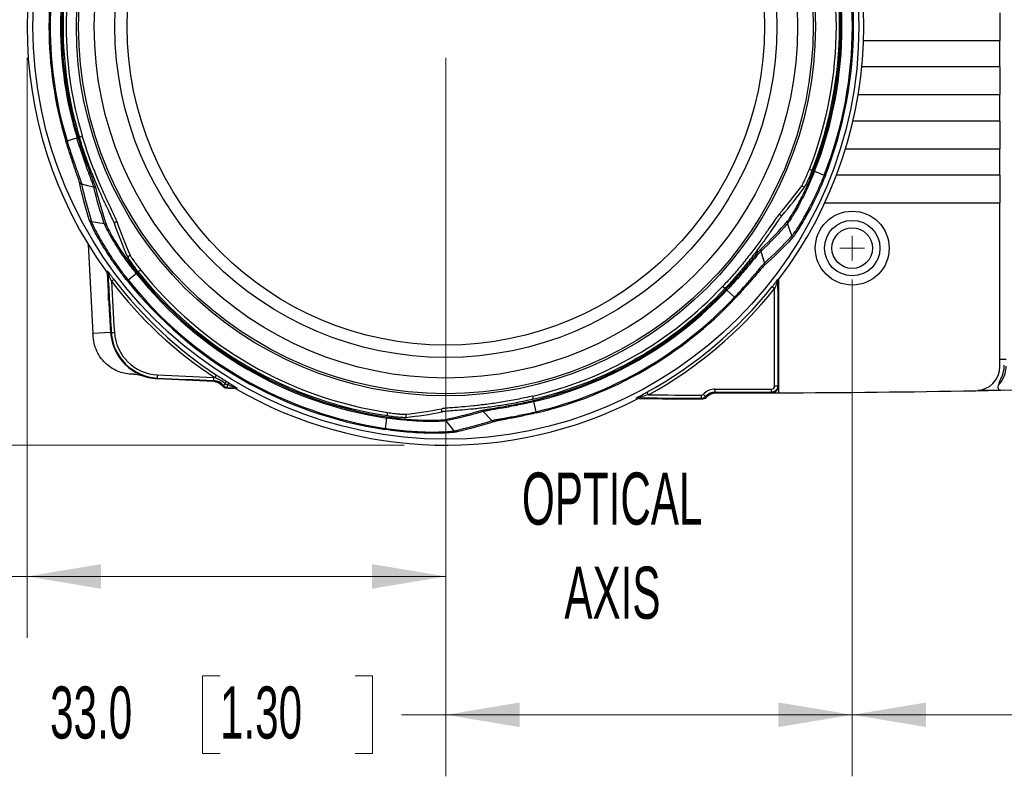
# Model space of a CAD drawing. Header units: millimetres. Extents: x 10 to 272, y 6 to 208.
# Tile 12 of 23: x 50 to 90, y 156 to 187. Entities that reach past the tile are written whole.
import ezdxf

# ---------------------------------------------------------------- set-up
doc = ezdxf.new("R2010")
doc.units = ezdxf.units.MM
doc.header["$PDSIZE"] = -1
doc.styles.add('SLDTEXTSTYLE0', font='TXT', dxfattribs={"width": 0.605})
doc.dimstyles.new('SLDDIMSTYLE2', dxfattribs={"dimtxt": 2.054655, "dimasz": 3, "dimexe": 0, "dimexo": 0.0625, "dimgap": 0.513664, "dimtad": 0, "dimtih": 1, "dimtoh": 1, "dimdec": 1, "dimlfac": 2, "dimrnd": 1e-09, "dimzin": 4, "dimdsep": 46, "dimtxsty": 'SLDTEXTSTYLE0', "dimsah": 1, "dimcen": 0.09, "dimadec": 0, "dimazin": 1, "dimtfac": 1, "dimtdec": 1, "dimtofl": 0, "dimtmove": 0, "dimatfit": 3, "dimfxl": 1, "dimfrac": 2, "dimtolj": 1, "dimtzin": 12, "dimarcsym": 0})

# ---------------------------------------------------------------- blocks, each defined once
blk = doc.blocks.new('_D_8')
at = {"color": 7, "linetype": 'Continuous', "lineweight": 18}
for p, q in [((66.06, 203.904), (33.443, 203.904)), ((35.943, 203.904), (35.943, 191.885)), ((37.442, 191.415), (36.736, 191.415)), ((36.736, 191.415), (36.736, 188.259)), ((42.929, 191.415), (43.635, 191.415)), ((43.635, 191.415), (43.635, 188.259)), ((36.736, 188.259), (37.442, 188.259)), ((43.635, 188.259), (42.929, 188.259)), ((35.943, 169.901), (35.943, 187.789)), ((66.06, 169.901), (33.443, 169.901))]:
    blk.add_line(p, q, dxfattribs=at)
for points in [[(35.943, 203.904), (35.443, 200.904), (36.443, 200.904)], [(35.943, 169.901), (36.443, 172.901), (35.443, 172.901)]]:
    blk.add_solid(points, dxfattribs=at)
at = {"color": 7, "linetype": 'Continuous', "lineweight": 18, "char_height": 2.1167, "attachment_point": 1, "style": 'SLDTEXTSTYLE0'}
for s, insert in [('%%c', (27.545, 190.988)), ('68.0', (30.543, 190.988)), ('2.68', (37.442, 190.988))]:
    blk.add_mtext(s, dxfattribs=dict(at, insert=insert))
blk = doc.blocks.new('_D_9')
at = {"color": 7, "linetype": 'Continuous', "lineweight": 18}
for p, q in [((50.753, 185.633), (50.753, 162.066)), ((67.759, 185.633), (67.759, 162.066)), ((40.753, 166.143), (40.047, 166.143)), ((40.047, 166.143), (40.047, 162.988)), ((46.24, 166.143), (46.946, 166.143)), ((46.946, 166.143), (46.946, 162.988)), ((50.753, 164.566), (48.121, 164.566)), ((67.759, 164.566), (50.753, 164.566)), ((40.047, 162.988), (40.753, 162.988)), ((46.946, 162.988), (46.24, 162.988))]:
    blk.add_line(p, q, dxfattribs=at)
for points in [[(50.753, 164.566), (53.753, 164.066), (53.753, 165.066)], [(67.759, 164.566), (64.759, 165.066), (64.759, 164.066)]]:
    blk.add_solid(points, dxfattribs=at)
at = {"color": 7, "linetype": 'Continuous', "lineweight": 18, "char_height": 2.1167, "attachment_point": 1, "style": 'SLDTEXTSTYLE0'}
for s, insert in [('34.0', (33.854, 165.716)), ('1.34', (40.753, 165.716))]:
    blk.add_mtext(s, dxfattribs=dict(at, insert=insert))
blk = doc.blocks.new('_D_10')
at = {"color": 7, "linetype": 'Continuous', "lineweight": 18}
for p, q in [((84.259, 176.633), (84.259, 156.445)), ((99.259, 176.633), (99.259, 156.445)), ((108.702, 160.522), (107.996, 160.522)), ((107.996, 160.522), (107.996, 157.367)), ((114.189, 160.522), (114.895, 160.522)), ((114.895, 160.522), (114.895, 157.367)), ((84.259, 158.945), (99.259, 158.945)), ((99.259, 158.945), (101.333, 158.945)), ((107.996, 157.367), (108.702, 157.367)), ((114.895, 157.367), (114.189, 157.367))]:
    blk.add_line(p, q, dxfattribs=at)
for points in [[(84.259, 158.945), (87.259, 158.445), (87.259, 159.445)], [(99.259, 158.945), (96.259, 159.445), (96.259, 158.445)]]:
    blk.add_solid(points, dxfattribs=at)
at = {"color": 7, "linetype": 'Continuous', "lineweight": 18, "char_height": 2.1167, "attachment_point": 1, "style": 'SLDTEXTSTYLE0'}
for s, insert in [('30.0', (101.803, 160.095)), ('1.18', (108.702, 160.095))]:
    blk.add_mtext(s, dxfattribs=dict(at, insert=insert))
blk = doc.blocks.new('_D_14')
at = {"color": 7, "linetype": 'Continuous', "lineweight": 18}
for p, q in [((67.759, 185.633), (67.759, 156.445)), ((84.259, 176.633), (84.259, 156.445)), ((58.587, 160.522), (57.881, 160.522)), ((57.881, 160.522), (57.881, 157.367)), ((64.074, 160.522), (64.78, 160.522)), ((64.78, 160.522), (64.78, 157.367)), ((67.759, 158.945), (65.956, 158.945)), ((84.259, 158.945), (67.759, 158.945)), ((57.881, 157.367), (58.587, 157.367)), ((64.78, 157.367), (64.074, 157.367))]:
    blk.add_line(p, q, dxfattribs=at)
for points in [[(67.759, 158.945), (70.759, 158.445), (70.759, 159.445)], [(84.259, 158.945), (81.259, 159.445), (81.259, 158.445)]]:
    blk.add_solid(points, dxfattribs=at)
at = {"color": 7, "linetype": 'Continuous', "lineweight": 18, "char_height": 2.1167, "attachment_point": 1, "style": 'SLDTEXTSTYLE0'}
for s, insert in [('33.0', (51.688, 160.095)), ('1.30', (58.587, 160.095))]:
    blk.add_mtext(s, dxfattribs=dict(at, insert=insert))
blk = doc.blocks.new('SW_NOTE_7')
at = {"color": 0, "linetype": 'Continuous', "lineweight": 0, "char_height": 2.1167, "attachment_point": 2, "style": 'SLDTEXTSTYLE0'}
for s, insert in [('OPTICAL', (6.085, 2.729)), ('AXIS', (6.096, -1.094))]:
    blk.add_mtext(s, dxfattribs=dict(at, insert=insert))
blk = doc.blocks.new('SW_CENTERMARKSYMBOL_0')
at = {"color": 0, "linetype": 'Continuous', "lineweight": 0}
for q in [(0, 0.5), (-0.5, 0), (0, -0.5), (0.5, 0)]:
    blk.add_line((0, 0), q, dxfattribs=at)

msp = doc.modelspace()

# ---------------------------------------------------------------- linework, layer by layer
at = {"color": 7, "linetype": 'Continuous', "lineweight": 25}
for p, q in [((90.259, 187.465), (90.259, 186.34)), ((84.723, 186.34), (90.259, 186.34)), ((90.259, 185.265), (90.259, 186.34)), ((90.259, 185.265), (84.653, 185.265)), ((90.259, 185.265), (90.259, 184.14)), ((84.506, 184.14), (90.259, 184.14)), ((90.259, 183.065), (90.259, 184.14)), ((90.259, 183.065), (84.292, 183.065)), ((90.259, 183.065), (90.259, 181.94)), ((52.376, 182.256), (52.78, 182.378)), ((52.995, 182.457), (52.883, 182.392)), ((83.99, 181.94), (90.259, 181.94)), ((90.259, 180.865), (90.259, 181.94)), ((82.52, 181.116), (82.632, 181.052)), ((82.73, 181.024), (83.123, 180.87)), ((90.259, 180.865), (83.622, 180.865)), ((90.259, 180.865), (90.259, 179.74)), ((82.213, 180.439), (82.324, 180.375)), ((83.147, 179.74), (90.259, 179.74)), ((90.259, 173.11), (90.259, 179.74)), ((81.289, 179.283), (81.399, 179.22)), ((53.368, 178.988), (53.889, 178.9)), ((54.286, 178.932), (54.396, 178.995)), ((54.824, 177.553), (54.935, 177.617)), ((80.544, 177.769), (80.692, 177.288)), ((53.988, 176.924), (54.011, 176.98)), ((54.011, 176.876), (54.146, 174.473)), ((54.035, 176.913), (54.012, 176.856)), ((54.853, 176.613), (55.183, 176.877)), ((55.256, 176.948), (55.367, 177.012)), ((78.991, 176.34), (79.104, 176.274)), ((81.233, 176.569), (81.233, 172.301)), ((81.242, 176.551), (81.233, 176.569)), ((81.242, 176.229), (81.242, 176.551)), ((81.268, 176.627), (81.276, 176.638)), ((81.276, 176.253), (81.276, 176.638)), ((54.053, 175.778), (54.053, 176.076)), ((79.167, 176.193), (79.475, 175.904)), ((81.108, 172.301), (81.108, 176.262)), ((81.276, 176.253), (81.242, 176.229)), ((81.259, 176.155), (81.242, 176.229)), ((81.259, 176.233), (81.259, 172.026)), ((81.275, 176.245), (81.276, 176.253)), ((54.069, 175.778), (54.053, 175.778)), ((54.146, 174.473), (53.429, 174.428)), ((54.172, 174.474), (54.146, 174.473)), ((56.047, 172.625), (56.046, 172.599)), ((58.338, 172.521), (58.337, 172.495)), ((58.722, 172.329), (58.702, 172.312)), ((58.886, 172.247), (58.885, 172.221)), ((58.885, 172.221), (59.208, 172.208)), ((58.886, 172.247), (59.23, 172.232)), ((59.167, 172.209), (59.23, 172.232)), ((59.288, 172.216), (59.225, 172.192)), ((78.693, 172.052), (78.693, 172.026)), ((81.01, 172.026), (80.984, 172.051)), ((81.233, 172.301), (81.108, 172.301)), ((89.278, 172.111), (90.297, 172.131)), ((90.269, 172.133), (89.356, 172.115)), ((90.252, 172.138), (89.406, 172.121)), ((71.291, 171.894), (71.291, 171.764)), ((71.427, 171.257), (71.331, 171.668)), ((75.54, 171.78), (75.479, 171.807)), ((75.537, 171.82), (75.598, 171.794)), ((78.133, 171.804), (78.133, 171.778)), ((78.301, 171.878), (78.32, 171.861)), ((65.39, 171.097), (65.39, 171.226)), ((66.13, 171.154), (66.13, 171.026)), ((67.593, 171.249), (67.593, 171.376)), ((69.62, 170.895), (69.277, 171.264)), ((65.302, 170.581), (65.365, 170.998))]:
    msp.add_line(p, q, dxfattribs=at)
at = {"color": 7, "linetype": 'Continuous', "lineweight": 25, "flags": 128}
for points in [[(52.966, 180.51), (53.21, 180.454), (53.457, 180.398)], [(81.625, 178.892), (81.718, 178.643), (81.809, 178.397)], [(53.237, 178.053), (53.26, 177.544), (53.429, 174.428)], [(54.277, 176.635), (54.275, 176.633), (54.269, 176.629), (54.259, 176.622), (54.247, 176.612), (54.232, 176.601), (54.215, 176.588), (54.197, 176.574), (54.178, 176.559)], [(81.011, 176.339), (81.013, 176.337), (81.019, 176.333), (81.028, 176.325), (81.041, 176.316), (81.055, 176.304), (81.072, 176.291), (81.09, 176.276), (81.108, 176.262)], [(81.259, 176.644), (81.263, 176.636), (81.268, 176.627)], [(54.172, 174.474), (54.174, 174.475), (54.182, 174.475), (54.193, 174.476), (54.209, 174.477), (54.228, 174.478), (54.249, 174.479), (54.272, 174.481), (54.296, 174.482)], [(90.509, 173.385), (90.478, 173.385), (90.447, 173.384), (90.416, 173.383), (90.384, 173.383), (90.353, 173.382), (90.322, 173.381), (90.291, 173.381), (90.259, 173.38)], [(56.047, 172.625), (56.047, 172.628), (56.048, 172.635), (56.048, 172.647), (56.049, 172.663), (56.05, 172.681), (56.051, 172.703), (56.052, 172.726), (56.053, 172.75)], [(58.441, 172.748), (58.439, 172.745), (58.435, 172.739), (58.429, 172.729), (58.42, 172.716), (58.41, 172.7), (58.398, 172.683), (58.386, 172.663), (58.372, 172.643)], [(58.338, 172.521), (58.338, 172.523), (58.339, 172.531), (58.339, 172.542), (58.34, 172.558), (58.341, 172.577), (58.342, 172.598), (58.343, 172.621), (58.344, 172.645)], [(58.722, 172.329), (58.724, 172.33), (58.728, 172.334), (58.735, 172.34), (58.745, 172.348), (58.757, 172.357), (58.771, 172.369), (58.786, 172.381), (58.802, 172.394)], [(58.886, 172.247), (58.886, 172.249), (58.886, 172.254), (58.886, 172.263), (58.887, 172.275), (58.888, 172.289), (58.888, 172.306), (58.889, 172.324), (58.89, 172.344)], [(58.885, 172.221), (58.92, 172.22), (58.955, 172.218), (58.991, 172.217), (59.026, 172.215), (59.061, 172.214), (59.097, 172.212), (59.132, 172.211), (59.167, 172.209)], [(75.921, 172.051), (75.923, 172.048), (75.926, 172.042), (75.932, 172.031), (75.94, 172.018), (75.949, 172.001), (75.959, 171.983), (75.97, 171.963), (75.981, 171.942)], [(78.133, 171.804), (78.133, 171.807), (78.133, 171.814), (78.133, 171.826), (78.133, 171.841), (78.133, 171.86), (78.134, 171.882), (78.134, 171.905), (78.134, 171.929)], [(78.301, 171.878), (78.299, 171.88), (78.293, 171.885), (78.285, 171.893), (78.273, 171.903), (78.259, 171.916), (78.243, 171.93), (78.226, 171.946), (78.208, 171.962)], [(78.693, 172.052), (78.693, 172.055), (78.693, 172.062), (78.693, 172.074), (78.693, 172.089), (78.693, 172.108), (78.693, 172.13), (78.693, 172.153), (78.693, 172.177)], [(80.984, 172.051), (80.984, 172.054), (80.984, 172.061), (80.984, 172.073), (80.984, 172.089), (80.984, 172.108), (80.984, 172.129), (80.984, 172.152), (80.984, 172.176)], [(81.233, 172.301), (81.245, 172.289), (81.259, 172.276)], [(75.577, 171.794), (75.726, 171.793), (78.133, 171.778)], [(68.101, 170.482), (67.933, 170.685), (67.764, 170.889)]]:
    msp.add_lwpolyline(points, dxfattribs=at)
at = {"color": 7, "linetype": 'Continuous', "lineweight": 25}
for centre, radius in [((67.759, 186.903), 16.767), ((67.759, 186.903), 15.003), ((67.759, 186.903), 14.916), ((67.759, 186.903), 14.279), ((67.759, 186.903), 13.441), ((67.759, 186.903), 12.941), ((84.259, 177.903), 1.5), ((84.259, 177.903), 1.125), ((84.259, 177.903), 0.825)]:
    msp.add_circle(centre, radius, dxfattribs=at)
for centre, radius, start, end in [((67.759, 186.903), 16.973, 322.7878, 37.2122), ((67.759, 186.903), 17.007, 144.0716, 215.9284), ((67.759, 186.903), 15.982, 338.5248, 21.4752), ((67.759, 186.903), 16.036, 338.5657, 21.4312), ((67.759, 186.903), 16.084, 338.5625, 21.4375), ((67.759, 186.903), 16.506, 338.5625, 21.4375), ((67.759, 186.903), 16.554, 338.562, 21.4375), ((67.759, 186.903), 15.855, 338.5936, 21.4064), ((67.759, 186.903), 16.117, 163.1946, 196.8065), ((67.759, 186.903), 16.069, 163.1935, 196.8065), ((67.759, 186.903), 15.647, 163.1935, 196.8065), ((67.759, 186.903), 15.599, 163.1822, 196.8065), ((67.759, 186.903), 15.545, 163.1332, 196.8668), ((67.759, 186.903), 15.418, 163.2433, 196.7567), ((53.91, 176.906), 0.125, 2.9051, 35.8668), ((253.759, 186.903), 200, 182.87923, 183.56317), ((253.759, 186.903), 199.974, 182.86348, 183.56317), ((67.759, 186.903), 16.084, 218.5625, 261.4375), ((67.759, 186.903), 16.036, 218.5688, 261.4375), ((67.759, 186.903), 15.982, 218.5248, 261.4752), ((67.759, 186.903), 15.855, 218.5936, 261.4064), ((67.759, 186.903), 17.072, 217.2919, 236.6432), ((253.759, 186.903), 199.849, 182.96667, 183.56317), ((67.759, 186.903), 16.947, 217.2919, 236.6432), ((67.759, 186.903), 16.554, 218.562, 261.4375), ((67.759, 186.903), 16.506, 218.5625, 261.4375), ((67.759, 186.903), 15.418, 283.2433, 316.7567), ((67.759, 186.903), 16.947, 298.7917, 321.4404), ((81.358, 176.569), 0.125, 142.7306, 179.9604), ((67.759, 186.903), 15.545, 283.1332, 316.8668), ((67.759, 186.903), 15.599, 283.1822, 316.8065), ((67.759, 186.903), 15.647, 283.1935, 316.8065), ((67.759, 186.903), 17.072, 298.7917, 321.4404), ((67.759, 186.903), 16.069, 283.1935, 316.8065), ((67.759, 186.903), 16.117, 283.1946, 316.8065), ((56.142, 174.597), 2, 183.5632, 267.2516), ((56.142, 174.597), 1.974, 183.5632, 267.2516), ((56.142, 174.597), 1.849, 183.5632, 267.2516), ((89.259, 173.144), 1.175, 327.7715, 0), ((80.009, 671.775), 499.599, 267.2516, 267.51453), ((89.259, 173.11), 1, 271.0627, 0), ((89.384, 173.113), 1.125, 316.7013, 0), ((80.009, 671.775), 499.75, 267.2516, 267.51453), ((80.009, 671.775), 499.724, 267.2516, 267.51453), ((58.179, 171.751), 0.75, 46.1284, 87.5002), ((58.315, 171.995), 0.5, 39.3569, 87.5145), ((58.315, 171.995), 0.526, 39.3569, 87.5145), ((58.315, 171.995), 0.651, 84.9649, 87.5145), ((58.895, 172.471), 0.224, 219.3569, 267.5786), ((58.413, 172.658), 0.47, 325.7752, 338.5521), ((59.108, 172.233), 0.245, 129.1609, 153.1272), ((90.294, 172.255), 0.125, 136.7013, 271.1795), ((90.465, 172.384), 0.25, 147.7715, 186.5392), ((80.009, 671.775), 499.75, 271.17951, 272.89902), ((58.872, 172.472), 0.25, 226.1284, 267.5759), ((58.895, 172.471), 0.25, 219.3569, 267.5786), ((67.759, 186.903), 17.007, 239.8794, 297.2262), ((59.225, 172.108), 0.125, 59.9597, 87.5752), ((80.009, 671.775), 499.849, 269.53829, 269.78501), ((78.134, 172.028), 0.0992, 269.785, 318.0067), ((78.692, 171.526), 0.651, 89.8491, 138.0067), ((78.692, 171.526), 0.526, 89.8491, 138.0067), ((78.692, 171.526), 0.5, 89.8491, 138.0067), ((78.817, 171.276), 0.75, 89.8635, 131.2352), ((80.009, 671.775), 499.599, 269.84907, 270.11176), ((80.009, 671.775), 499.724, 269.84907, 270.11176), ((80.009, 671.775), 499.75, 269.84907, 270.14331), ((80.009, 671.775), 499.75, 269.84907, 270.11471), ((80.009, 671.775), 499.75, 270.14331, 271.06269), ((75.536, 171.696), 0.125, 89.5339, 117.143), ((80.009, 671.775), 499.974, 269.48743, 269.78501), ((80.009, 671.775), 500, 269.49453, 269.78501), ((78.134, 172.028), 0.224, 269.785, 318.0067), ((78.134, 172.028), 0.25, 269.785, 318.0067), ((78.158, 172.028), 0.25, 269.7877, 311.2352)]:
    msp.add_arc(centre, radius, start, end, dxfattribs=at)
for centre, major_axis, start_param, end_param in [((69.449, 189.83), (8.099, 14.028), 4.512658, 4.60409), ((69.463, 189.854), (8.166, 14.143), 4.512573, 4.603268), ((69.463, 183.951), (-8.166, 14.143), 1.37098, 1.461675), ((69.449, 183.975), (-8.099, 14.028), 1.371065, 1.462498), ((64.379, 186.903), (16.198, 0), 4.820687, 4.91212), ((64.351, 186.903), (16.331, 0), 4.82151, 4.912205)]:
    msp.add_ellipse(centre, major_axis=major_axis, ratio=0.977984, start_param=start_param, end_param=end_param, dxfattribs=at)
for points in [[(52.78, 182.378), (52.808, 182.387), (52.825, 182.392), (52.826, 182.392)], [(52.33, 182.242), (52.332, 182.243), (52.349, 182.248), (52.376, 182.256)], [(83.123, 180.87), (83.15, 180.859), (83.167, 180.853), (83.168, 180.852)], [(52.88, 180.581), (52.896, 180.546), (52.928, 180.519), (52.966, 180.51)], [(53.28, 179.05), (53.126, 179.548), (52.992, 180.058), (52.88, 180.581)], [(52.966, 180.51), (53.079, 179.99), (53.213, 179.483), (53.368, 178.988)], [(53.457, 180.398), (53.493, 180.39), (53.525, 180.364), (53.541, 180.33)], [(53.889, 178.9), (53.724, 179.387), (53.579, 179.886), (53.457, 180.398)], [(53.541, 180.33), (53.664, 179.821), (53.809, 179.325), (53.975, 178.841)], [(53.28, 179.05), (53.298, 179.018), (53.331, 178.994), (53.368, 178.988)], [(53.889, 178.9), (53.924, 178.894), (53.956, 178.872), (53.975, 178.841)], [(81.625, 178.892), (81.286, 178.506), (80.926, 178.131), (80.544, 177.769)], [(80.56, 177.876), (80.939, 178.237), (81.297, 178.611), (81.633, 178.995)], [(81.633, 178.995), (81.616, 178.965), (81.613, 178.926), (81.625, 178.892)], [(80.692, 177.288), (81.086, 177.645), (81.458, 178.015), (81.809, 178.397)], [(81.809, 178.397), (81.822, 178.362), (81.818, 178.321), (81.799, 178.29)], [(81.799, 178.29), (81.445, 177.907), (81.07, 177.536), (80.673, 177.178)], [(80.56, 177.876), (80.539, 177.845), (80.533, 177.804), (80.544, 177.769)], [(80.692, 177.288), (80.703, 177.251), (80.696, 177.209), (80.673, 177.178)], [(54.012, 176.856), (54.011, 176.881), (54.002, 176.904), (53.988, 176.924)], [(55.183, 176.877), (55.206, 176.894), (55.22, 176.905), (55.222, 176.905)], [(54.815, 176.584), (54.816, 176.584), (54.83, 176.596), (54.853, 176.613)], [(81.268, 176.627), (81.251, 176.605), (81.242, 176.579), (81.242, 176.551)], [(53.437, 174.301), (53.435, 174.343), (53.432, 174.386), (53.429, 174.428)], [(58.89, 172.344), (58.858, 172.356), (58.828, 172.372), (58.802, 172.394)], [(58.851, 172.487), (58.885, 172.465), (58.919, 172.444), (58.954, 172.423)], [(59.225, 172.192), (59.207, 172.203), (59.188, 172.208), (59.167, 172.209)], [(75.598, 171.794), (75.578, 171.794), (75.558, 171.79), (75.54, 171.78)], [(67.67, 170.934), (68.172, 171.033), (68.674, 171.155), (69.177, 171.303)], [(69.277, 171.264), (68.772, 171.114), (68.268, 170.99), (67.764, 170.889)], [(71.427, 171.257), (71.434, 171.23), (71.438, 171.212), (71.438, 171.211)], [(65.365, 170.998), (65.369, 171.027), (65.372, 171.044), (65.372, 171.046)], [(68.101, 170.482), (68.607, 170.596), (69.113, 170.733), (69.62, 170.895)], [(69.724, 170.856), (69.215, 170.692), (68.707, 170.553), (68.198, 170.437)], [(69.62, 170.895), (69.646, 170.867), (69.686, 170.852), (69.724, 170.856)], [(65.295, 170.533), (65.295, 170.535), (65.297, 170.552), (65.302, 170.581)], [(68.198, 170.437), (68.161, 170.436), (68.124, 170.453), (68.101, 170.482)]]:
    msp.add_open_spline(points, degree=3, dxfattribs=at)
for points, knots in [([(53.457, 180.398), (53.454, 180.408), (53.451, 180.421), (53.442, 180.452), (53.436, 180.469), (53.416, 180.529), (53.398, 180.579), (53.355, 180.696), (53.33, 180.763), (53.274, 180.913), (53.243, 180.996), (53.178, 181.175), (53.144, 181.27), (53.073, 181.471), (53.036, 181.578), (52.962, 181.798), (52.925, 181.91), (52.87, 182.083), (52.852, 182.141), (52.816, 182.259), (52.798, 182.32), (52.78, 182.378)], [0, 0, 0, 0, 0.0625, 0.0625, 0.125, 0.125, 0.25, 0.25, 0.375, 0.375, 0.5, 0.5, 0.625, 0.625, 0.75, 0.75, 0.875, 0.875, 0.9375, 0.9375, 1, 1, 1, 1]), ([(52.826, 182.392), (52.901, 182.143), (52.979, 181.904), (53.097, 181.558), (53.136, 181.446), (53.211, 181.237), (53.247, 181.138), (53.316, 180.952), (53.349, 180.865), (53.407, 180.71), (53.434, 180.64), (53.479, 180.518), (53.498, 180.466), (53.526, 180.383), (53.536, 180.352), (53.541, 180.33)], [0, 0, 0, 0, 0.25, 0.25, 0.375, 0.375, 0.5, 0.5, 0.625, 0.625, 0.75, 0.75, 0.875, 0.875, 1, 1, 1, 1]), ([(54.286, 178.932), (54.274, 178.967), (54.252, 179.019), (54.191, 179.154), (54.151, 179.238), (54.056, 179.437), (54.001, 179.551), (53.911, 179.743), (53.879, 179.81), (53.814, 179.952), (53.78, 180.027), (53.675, 180.26), (53.602, 180.426), (53.492, 180.69), (53.454, 180.781), (53.379, 180.968), (53.342, 181.064), (53.23, 181.357), (53.157, 181.557), (53.016, 181.967), (52.947, 182.179), (52.883, 182.392)], [0, 0, 0, 0, 0.125, 0.125, 0.25, 0.25, 0.375, 0.375, 0.4375, 0.4375, 0.5, 0.5, 0.625, 0.625, 0.6875, 0.6875, 0.75, 0.75, 0.875, 0.875, 1, 1, 1, 1]), ([(54.396, 178.995), (54.384, 179.031), (54.362, 179.082), (54.301, 179.217), (54.261, 179.301), (54.166, 179.501), (54.111, 179.615), (54.021, 179.807), (53.989, 179.874), (53.924, 180.016), (53.89, 180.091), (53.785, 180.325), (53.713, 180.49), (53.602, 180.755), (53.565, 180.846), (53.49, 181.033), (53.452, 181.129), (53.341, 181.421), (53.268, 181.622), (53.128, 182.033), (53.059, 182.245), (52.995, 182.457)], [0, 0, 0, 0, 0.125, 0.125, 0.25, 0.25, 0.375, 0.375, 0.4375, 0.4375, 0.5, 0.5, 0.625, 0.625, 0.6875, 0.6875, 0.75, 0.75, 0.875, 0.875, 1, 1, 1, 1]), ([(52.88, 180.581), (52.877, 180.599), (52.869, 180.626), (52.847, 180.695), (52.833, 180.738), (52.798, 180.839), (52.778, 180.896), (52.733, 181.023), (52.708, 181.094), (52.629, 181.322), (52.571, 181.49), (52.449, 181.857), (52.389, 182.047), (52.33, 182.242)], [0, 0, 0, 0, 0.125, 0.125, 0.25, 0.25, 0.375, 0.375, 0.5, 0.5, 0.75, 0.75, 1, 1, 1, 1]), ([(52.376, 182.256), (52.392, 182.206), (52.408, 182.154), (52.44, 182.052), (52.456, 182.002), (52.504, 181.852), (52.536, 181.754), (52.634, 181.464), (52.696, 181.287), (52.781, 181.048), (52.808, 180.974), (52.856, 180.84), (52.878, 180.78), (52.915, 180.674), (52.93, 180.629), (52.948, 180.575), (52.953, 180.559), (52.961, 180.531), (52.964, 180.52), (52.966, 180.51)], [0, 0, 0, 0, 0.0625, 0.0625, 0.125, 0.125, 0.25, 0.25, 0.5, 0.5, 0.625, 0.625, 0.75, 0.75, 0.875, 0.875, 0.9375, 0.9375, 1, 1, 1, 1]), ([(82.213, 180.439), (82.222, 180.451), (82.236, 180.477), (82.277, 180.555), (82.302, 180.606), (82.359, 180.729), (82.39, 180.8), (82.455, 180.952), (82.488, 181.034), (82.52, 181.116)], [0, 0, 0, 0, 0.25, 0.25, 0.5, 0.5, 0.75, 0.75, 1, 1, 1, 1]), ([(82.73, 181.024), (82.678, 180.892), (82.624, 180.761), (82.514, 180.507), (82.458, 180.384), (82.345, 180.144), (82.288, 180.027), (82.177, 179.809), (82.123, 179.706), (82.018, 179.514), (81.968, 179.425), (81.875, 179.267), (81.832, 179.196), (81.755, 179.074), (81.721, 179.022), (81.665, 178.941), (81.642, 178.911), (81.625, 178.892)], [0, 0, 0, 0, 0.125, 0.125, 0.25, 0.25, 0.375, 0.375, 0.5, 0.5, 0.625, 0.625, 0.75, 0.75, 0.875, 0.875, 1, 1, 1, 1]), ([(81.633, 178.995), (81.649, 179.014), (81.671, 179.043), (81.724, 179.12), (81.756, 179.169), (81.83, 179.287), (81.871, 179.354), (81.959, 179.507), (82.007, 179.592), (82.107, 179.777), (82.159, 179.875), (82.264, 180.085), (82.319, 180.197), (82.426, 180.428), (82.479, 180.546), (82.584, 180.79), (82.636, 180.916), (82.686, 181.043)], [0, 0, 0, 0, 0.125, 0.125, 0.25, 0.25, 0.375, 0.375, 0.5, 0.5, 0.625, 0.625, 0.75, 0.75, 0.875, 0.875, 1, 1, 1, 1]), ([(83.168, 180.852), (83.105, 180.693), (83.04, 180.535), (82.906, 180.228), (82.838, 180.079), (82.7, 179.791), (82.629, 179.65), (82.492, 179.387), (82.424, 179.264), (82.293, 179.033), (82.23, 178.926), (82.113, 178.735), (82.059, 178.651), (81.962, 178.505), (81.919, 178.443), (81.848, 178.347), (81.82, 178.312), (81.799, 178.29)], [0, 0, 0, 0, 0.125, 0.125, 0.25, 0.25, 0.375, 0.375, 0.5, 0.5, 0.625, 0.625, 0.75, 0.75, 0.875, 0.875, 1, 1, 1, 1]), ([(81.809, 178.397), (81.819, 178.407), (81.831, 178.421), (81.858, 178.455), (81.873, 178.475), (81.924, 178.544), (81.965, 178.603), (82.058, 178.744), (82.11, 178.825), (82.222, 179.009), (82.283, 179.113), (82.409, 179.335), (82.473, 179.454), (82.606, 179.708), (82.674, 179.844), (82.806, 180.123), (82.872, 180.267), (82.968, 180.489), (83, 180.565), (83.063, 180.717), (83.094, 180.794), (83.123, 180.87)], [0, 0, 0, 0, 0.0625, 0.0625, 0.125, 0.125, 0.25, 0.25, 0.375, 0.375, 0.5, 0.5, 0.625, 0.625, 0.75, 0.75, 0.875, 0.875, 0.9375, 0.9375, 1, 1, 1, 1]), ([(82.324, 180.375), (82.332, 180.387), (82.347, 180.413), (82.387, 180.491), (82.412, 180.542), (82.469, 180.665), (82.501, 180.736), (82.566, 180.888), (82.599, 180.969), (82.632, 181.052)], [0, 0, 0, 0, 0.25, 0.25, 0.5, 0.5, 0.75, 0.75, 1, 1, 1, 1]), ([(82.686, 181.043), (82.686, 181.042), (82.688, 181.042), (82.695, 181.039), (82.708, 181.033), (82.722, 181.027), (82.73, 181.024)], [0, 0, 0, 0, 0.188967, 0.418673, 0.689046, 1, 1, 1, 1]), ([(81.289, 179.283), (81.264, 179.255), (81.231, 179.21), (81.144, 179.09), (81.091, 179.013), (80.966, 178.831), (80.895, 178.727), (80.774, 178.553), (80.731, 178.492), (80.641, 178.364), (80.593, 178.297), (80.443, 178.09), (80.336, 177.944), (80.162, 177.716), (80.102, 177.639), (79.978, 177.48), (79.913, 177.399), (79.715, 177.157), (79.578, 176.994), (79.293, 176.666), (79.143, 176.501), (78.991, 176.34)], [0, 0, 0, 0, 0.125, 0.125, 0.25, 0.25, 0.375, 0.375, 0.4375, 0.4375, 0.5, 0.5, 0.625, 0.625, 0.6875, 0.6875, 0.75, 0.75, 0.875, 0.875, 1, 1, 1, 1]), ([(81.399, 179.22), (81.374, 179.192), (81.341, 179.147), (81.254, 179.026), (81.202, 178.95), (81.076, 178.768), (81.005, 178.663), (80.884, 178.49), (80.841, 178.429), (80.751, 178.301), (80.703, 178.233), (80.554, 178.026), (80.446, 177.881), (80.273, 177.653), (80.213, 177.575), (80.089, 177.417), (80.024, 177.336), (79.827, 177.093), (79.69, 176.929), (79.405, 176.602), (79.255, 176.436), (79.104, 176.274)], [0, 0, 0, 0, 0.125, 0.125, 0.25, 0.25, 0.375, 0.375, 0.4375, 0.4375, 0.5, 0.5, 0.625, 0.625, 0.6875, 0.6875, 0.75, 0.75, 0.875, 0.875, 1, 1, 1, 1]), ([(54.815, 176.584), (54.709, 176.717), (54.604, 176.853), (54.406, 177.122), (54.311, 177.256), (54.13, 177.52), (54.043, 177.651), (53.884, 177.902), (53.811, 178.022), (53.677, 178.251), (53.616, 178.359), (53.509, 178.556), (53.463, 178.644), (53.385, 178.802), (53.354, 178.87), (53.306, 178.979), (53.289, 179.021), (53.28, 179.05)], [0, 0, 0, 0, 0.125, 0.125, 0.25, 0.25, 0.375, 0.375, 0.5, 0.5, 0.625, 0.625, 0.75, 0.75, 0.875, 0.875, 1, 1, 1, 1]), ([(53.368, 178.988), (53.372, 178.974), (53.378, 178.957), (53.394, 178.917), (53.404, 178.894), (53.438, 178.815), (53.469, 178.75), (53.544, 178.598), (53.589, 178.513), (53.692, 178.324), (53.751, 178.22), (53.881, 178), (53.951, 177.884), (54.106, 177.643), (54.189, 177.516), (54.364, 177.261), (54.456, 177.133), (54.601, 176.938), (54.65, 176.873), (54.75, 176.743), (54.802, 176.677), (54.853, 176.613)], [0, 0, 0, 0, 0.0625, 0.0625, 0.125, 0.125, 0.25, 0.25, 0.375, 0.375, 0.5, 0.5, 0.625, 0.625, 0.75, 0.75, 0.875, 0.875, 0.9375, 0.9375, 1, 1, 1, 1]), ([(55.183, 176.877), (55.139, 176.932), (55.095, 176.988), (55.01, 177.099), (54.968, 177.155), (54.845, 177.321), (54.765, 177.431), (54.536, 177.761), (54.403, 177.967), (54.231, 178.249), (54.18, 178.336), (54.089, 178.496), (54.049, 178.568), (53.981, 178.697), (53.954, 178.752), (53.922, 178.819), (53.914, 178.838), (53.899, 178.873), (53.893, 178.888), (53.889, 178.9)], [0, 0, 0, 0, 0.0625, 0.0625, 0.125, 0.125, 0.25, 0.25, 0.5, 0.5, 0.625, 0.625, 0.75, 0.75, 0.875, 0.875, 0.9375, 0.9375, 1, 1, 1, 1]), ([(53.975, 178.841), (53.983, 178.818), (53.997, 178.785), (54.037, 178.7), (54.063, 178.647), (54.129, 178.524), (54.167, 178.455), (54.254, 178.303), (54.304, 178.219), (54.47, 177.949), (54.598, 177.752), (54.893, 177.331), (55.051, 177.119), (55.222, 176.905)], [0, 0, 0, 0, 0.125, 0.125, 0.25, 0.25, 0.375, 0.375, 0.5, 0.5, 0.75, 0.75, 1, 1, 1, 1]), ([(54.824, 177.553), (54.83, 177.54), (54.845, 177.514), (54.893, 177.44), (54.924, 177.393), (55.002, 177.282), (55.048, 177.22), (55.147, 177.087), (55.201, 177.017), (55.256, 176.948)], [0, 0, 0, 0, 0.25, 0.25, 0.5, 0.5, 0.75, 0.75, 1, 1, 1, 1]), ([(54.935, 177.617), (54.941, 177.604), (54.956, 177.578), (55.003, 177.504), (55.035, 177.457), (55.113, 177.346), (55.159, 177.284), (55.258, 177.151), (55.312, 177.081), (55.367, 177.012)], [0, 0, 0, 0, 0.25, 0.25, 0.5, 0.5, 0.75, 0.75, 1, 1, 1, 1]), ([(79.132, 176.226), (79.31, 176.415), (79.479, 176.602), (79.719, 176.877), (79.796, 176.966), (79.94, 177.136), (80.008, 177.217), (80.134, 177.37), (80.193, 177.441), (80.298, 177.57), (80.345, 177.627), (80.428, 177.728), (80.464, 177.77), (80.521, 177.836), (80.544, 177.86), (80.56, 177.876)], [0, 0, 0, 0, 0.25, 0.25, 0.375, 0.375, 0.5, 0.5, 0.625, 0.625, 0.75, 0.75, 0.875, 0.875, 1, 1, 1, 1]), ([(80.544, 177.769), (80.536, 177.762), (80.527, 177.752), (80.505, 177.729), (80.493, 177.715), (80.451, 177.668), (80.416, 177.627), (80.336, 177.531), (80.291, 177.476), (80.189, 177.353), (80.132, 177.285), (80.01, 177.139), (79.945, 177.061), (79.806, 176.899), (79.732, 176.814), (79.579, 176.64), (79.5, 176.552), (79.378, 176.418), (79.336, 176.373), (79.252, 176.283), (79.209, 176.237), (79.167, 176.193)], [0, 0, 0, 0, 0.0625, 0.0625, 0.125, 0.125, 0.25, 0.25, 0.375, 0.375, 0.5, 0.5, 0.625, 0.625, 0.75, 0.75, 0.875, 0.875, 0.9375, 0.9375, 1, 1, 1, 1]), ([(79.475, 175.904), (79.511, 175.943), (79.548, 175.983), (79.619, 176.061), (79.655, 176.1), (79.761, 176.217), (79.829, 176.294), (80.032, 176.523), (80.154, 176.666), (80.319, 176.859), (80.37, 176.919), (80.461, 177.027), (80.502, 177.076), (80.575, 177.161), (80.607, 177.197), (80.645, 177.24), (80.656, 177.252), (80.676, 177.273), (80.685, 177.281), (80.692, 177.288)], [0, 0, 0, 0, 0.0625, 0.0625, 0.125, 0.125, 0.25, 0.25, 0.5, 0.5, 0.625, 0.625, 0.75, 0.75, 0.875, 0.875, 0.9375, 0.9375, 1, 1, 1, 1]), ([(80.673, 177.178), (80.66, 177.166), (80.64, 177.146), (80.591, 177.092), (80.561, 177.058), (80.491, 176.978), (80.452, 176.932), (80.364, 176.829), (80.315, 176.772), (80.158, 176.59), (80.041, 176.455), (79.783, 176.167), (79.649, 176.02), (79.51, 175.871)], [0, 0, 0, 0, 0.125, 0.125, 0.25, 0.25, 0.375, 0.375, 0.5, 0.5, 0.75, 0.75, 1, 1, 1, 1]), ([(54.011, 176.98), (54.012, 176.981), (54.027, 176.963), (54.067, 176.912), (54.091, 176.88), (54.142, 176.813), (54.169, 176.778), (54.222, 176.707), (54.25, 176.671), (54.277, 176.635)], [0, 0, 0, 0, 0.25, 0.25, 0.5, 0.5, 0.75, 0.75, 1, 1, 1, 1]), ([(54.178, 176.559), (54.152, 176.625), (54.126, 176.69), (54.087, 176.787), (54.075, 176.818), (54.056, 176.863), (54.05, 176.878), (54.04, 176.903), (54.035, 176.914), (54.035, 176.913)], [0, 0, 0, 0, 0.5, 0.5, 0.75, 0.75, 0.875, 0.875, 1, 1, 1, 1]), ([(81.011, 176.339), (81.037, 176.373), (81.063, 176.405), (81.115, 176.47), (81.14, 176.502), (81.188, 176.561), (81.21, 176.589), (81.246, 176.632), (81.258, 176.646), (81.259, 176.644)], [0, 0, 0, 0, 0.25, 0.25, 0.5, 0.5, 0.75, 0.75, 1, 1, 1, 1]), ([(81.233, 176.569), (81.233, 176.57), (81.23, 176.562), (81.221, 176.542), (81.216, 176.53), (81.2, 176.491), (81.189, 176.463), (81.155, 176.378), (81.132, 176.32), (81.108, 176.262)], [0, 0, 0, 0, 0.125, 0.125, 0.25, 0.25, 0.5, 0.5, 1, 1, 1, 1]), ([(79.132, 176.226), (79.132, 176.225), (79.133, 176.224), (79.14, 176.218), (79.15, 176.208), (79.161, 176.198), (79.167, 176.193)], [0, 0, 0, 0, 0.216743, 0.455667, 0.716758, 1, 1, 1, 1]), ([(79.475, 175.904), (79.479, 175.9), (79.488, 175.891), (79.499, 175.881), (79.507, 175.873), (79.509, 175.872), (79.51, 175.871)], [0, 0, 0, 0, 0.21007, 0.446781, 0.710102, 1, 1, 1, 1]), ([(55.094, 172.778), (55.008, 172.776), (54.921, 172.781), (54.744, 172.806), (54.654, 172.826), (54.473, 172.884), (54.384, 172.921), (54.209, 173.014), (54.123, 173.07), (53.96, 173.202), (53.883, 173.276), (53.742, 173.444), (53.679, 173.538), (53.572, 173.738), (53.528, 173.845), (53.464, 174.07), (53.445, 174.184), (53.437, 174.301)], [0, 0, 0, 0, 0.125, 0.125, 0.25, 0.25, 0.375, 0.375, 0.5, 0.5, 0.625, 0.625, 0.75, 0.75, 0.875, 0.875, 1, 1, 1, 1]), ([(55.094, 172.778), (55.146, 172.779), (55.202, 172.776), (55.325, 172.758), (55.391, 172.742), (55.458, 172.718)], [0, 0, 0, 0, 0.5, 0.5, 1, 1, 1, 1]), ([(58.441, 172.748), (58.509, 172.703), (58.576, 172.659), (58.713, 172.572), (58.782, 172.529), (58.851, 172.487)], [0, 0, 0, 0, 0.5, 0.5, 1, 1, 1, 1]), ([(58.802, 172.394), (58.739, 172.449), (58.672, 172.498), (58.527, 172.581), (58.451, 172.615), (58.372, 172.643)], [0, 0, 0, 0, 0.5, 0.5, 1, 1, 1, 1]), ([(59.23, 172.232), (59.231, 172.232), (59.228, 172.234), (59.219, 172.237), (59.214, 172.239), (59.195, 172.245), (59.181, 172.25), (59.137, 172.264), (59.107, 172.274), (59.015, 172.304), (58.953, 172.324), (58.89, 172.344)], [0, 0, 0, 0, 0.0625, 0.0625, 0.125, 0.125, 0.25, 0.25, 0.5, 0.5, 1, 1, 1, 1]), ([(58.954, 172.423), (59.024, 172.38), (59.093, 172.338), (59.189, 172.279), (59.22, 172.261), (59.27, 172.229), (59.289, 172.216), (59.288, 172.216)], [0, 0, 0, 0, 0.5, 0.5, 0.75, 0.75, 1, 1, 1, 1]), ([(75.479, 171.807), (75.477, 171.807), (75.484, 171.812), (75.508, 171.825), (75.524, 171.834), (75.577, 171.863), (75.617, 171.885), (75.744, 171.954), (75.832, 172.002), (75.921, 172.051)], [0, 0, 0, 0, 0.125, 0.125, 0.25, 0.25, 0.5, 0.5, 1, 1, 1, 1]), ([(75.981, 171.942), (75.901, 171.92), (75.821, 171.898), (75.702, 171.867), (75.663, 171.856), (75.606, 171.841), (75.587, 171.836), (75.562, 171.828), (75.553, 171.826), (75.54, 171.822), (75.536, 171.821), (75.537, 171.82)], [0, 0, 0, 0, 0.5, 0.5, 0.75, 0.75, 0.875, 0.875, 0.9375, 0.9375, 1, 1, 1, 1]), ([(80.984, 172.176), (81.017, 172.176), (81.049, 172.19), (81.095, 172.236), (81.108, 172.268), (81.108, 172.301)], [0, 0, 0, 0, 0.5, 0.5, 1, 1, 1, 1]), ([(81.233, 172.301), (81.233, 172.235), (81.206, 172.171), (81.114, 172.079), (81.05, 172.051), (80.984, 172.051)], [0, 0, 0, 0, 0.5, 0.5, 1, 1, 1, 1]), ([(81.259, 172.276), (81.259, 172.21), (81.232, 172.145), (81.14, 172.053), (81.076, 172.026), (81.01, 172.026)], [0, 0, 0, 0, 0.5, 0.5, 1, 1, 1, 1]), ([(71.291, 171.894), (71.077, 171.844), (70.863, 171.798), (70.432, 171.713), (70.221, 171.675), (69.813, 171.61), (69.614, 171.581), (69.23, 171.532), (69.05, 171.512), (68.714, 171.477), (68.558, 171.463), (68.273, 171.439), (68.147, 171.429), (67.928, 171.412), (67.835, 171.405), (67.686, 171.39), (67.63, 171.383), (67.593, 171.376)], [0, 0, 0, 0, 0.125, 0.125, 0.25, 0.25, 0.375, 0.375, 0.5, 0.5, 0.625, 0.625, 0.75, 0.75, 0.875, 0.875, 1, 1, 1, 1]), ([(71.291, 171.764), (71.077, 171.714), (70.863, 171.668), (70.54, 171.605), (70.433, 171.585), (70.223, 171.548), (70.119, 171.53), (69.812, 171.482), (69.614, 171.453), (69.231, 171.404), (69.05, 171.384), (68.714, 171.35), (68.558, 171.336), (68.273, 171.312), (68.147, 171.302), (67.928, 171.285), (67.835, 171.278), (67.686, 171.263), (67.63, 171.256), (67.593, 171.249)], [0, 0, 0, 0, 0.125, 0.125, 0.1875, 0.1875, 0.25, 0.25, 0.375, 0.375, 0.5, 0.5, 0.625, 0.625, 0.75, 0.75, 0.875, 0.875, 1, 1, 1, 1]), ([(69.177, 171.303), (69.198, 171.31), (69.23, 171.317), (69.316, 171.334), (69.371, 171.343), (69.499, 171.365), (69.572, 171.377), (69.736, 171.404), (69.827, 171.419), (70.023, 171.452), (70.127, 171.47), (70.345, 171.51), (70.46, 171.532), (70.818, 171.602), (71.064, 171.655), (71.317, 171.714)], [0, 0, 0, 0, 0.125, 0.125, 0.25, 0.25, 0.375, 0.375, 0.5, 0.5, 0.625, 0.625, 0.75, 0.75, 1, 1, 1, 1]), ([(71.331, 171.668), (71.271, 171.654), (71.21, 171.64), (71.09, 171.612), (71.031, 171.599), (70.854, 171.56), (70.738, 171.536), (70.51, 171.489), (70.4, 171.468), (70.19, 171.429), (70.091, 171.411), (69.903, 171.378), (69.815, 171.364), (69.658, 171.337), (69.587, 171.325), (69.464, 171.304), (69.412, 171.294), (69.349, 171.282), (69.331, 171.278), (69.3, 171.27), (69.287, 171.267), (69.277, 171.264)], [0, 0, 0, 0, 0.0625, 0.0625, 0.125, 0.125, 0.25, 0.25, 0.375, 0.375, 0.5, 0.5, 0.625, 0.625, 0.75, 0.75, 0.875, 0.875, 0.9375, 0.9375, 1, 1, 1, 1]), ([(71.317, 171.714), (71.317, 171.714), (71.318, 171.713), (71.32, 171.705), (71.324, 171.692), (71.328, 171.677), (71.331, 171.668)], [0, 0, 0, 0, 0.1890171, 0.4187386, 0.6890942, 1, 1, 1, 1]), ([(65.39, 171.226), (65.478, 171.212), (65.564, 171.201), (65.73, 171.181), (65.806, 171.173), (65.942, 171.16), (65.998, 171.156), (66.086, 171.152), (66.115, 171.152), (66.13, 171.154)], [0, 0, 0, 0, 0.25, 0.25, 0.5, 0.5, 0.75, 0.75, 1, 1, 1, 1]), ([(69.177, 171.303), (69.184, 171.303), (69.2, 171.304), (69.226, 171.298), (69.254, 171.286), (69.269, 171.271), (69.277, 171.264)], [0, 0, 0, 0, 0.2037125, 0.4383148, 0.7037612, 1, 1, 1, 1]), ([(69.62, 170.895), (69.629, 170.898), (69.641, 170.901), (69.669, 170.908), (69.685, 170.912), (69.741, 170.924), (69.788, 170.933), (69.898, 170.954), (69.96, 170.965), (70.1, 170.99), (70.178, 171.004), (70.343, 171.034), (70.43, 171.05), (70.615, 171.086), (70.712, 171.105), (70.91, 171.145), (71.011, 171.166), (71.217, 171.21), (71.323, 171.234), (71.427, 171.257)], [0, 0, 0, 0, 0.0625, 0.0625, 0.125, 0.125, 0.25, 0.25, 0.375, 0.375, 0.5, 0.5, 0.625, 0.625, 0.75, 0.75, 0.875, 0.875, 1, 1, 1, 1]), ([(71.438, 171.211), (71.24, 171.164), (71.042, 171.121), (70.762, 171.063), (70.67, 171.044), (70.494, 171.009), (70.411, 170.993), (70.255, 170.964), (70.181, 170.95), (70.048, 170.925), (69.988, 170.914), (69.884, 170.894), (69.839, 170.885), (69.768, 170.869), (69.742, 170.862), (69.724, 170.856)], [0, 0, 0, 0, 0.25, 0.25, 0.375, 0.375, 0.5, 0.5, 0.625, 0.625, 0.75, 0.75, 0.875, 0.875, 1, 1, 1, 1]), ([(67.764, 170.889), (67.751, 170.887), (67.736, 170.884), (67.698, 170.88), (67.677, 170.878), (67.603, 170.871), (67.542, 170.868), (67.397, 170.862), (67.314, 170.86), (67.131, 170.859), (67.028, 170.86), (66.81, 170.865), (66.694, 170.869), (66.45, 170.883), (66.32, 170.892), (66.056, 170.914), (65.921, 170.927), (65.715, 170.951), (65.645, 170.96), (65.505, 170.978), (65.434, 170.988), (65.365, 170.998)], [0, 0, 0, 0, 0.0625, 0.0625, 0.125, 0.125, 0.25, 0.25, 0.375, 0.375, 0.5, 0.5, 0.625, 0.625, 0.75, 0.75, 0.875, 0.875, 0.9375, 0.9375, 1, 1, 1, 1]), ([(65.372, 171.046), (65.507, 171.025), (65.642, 171.007), (65.905, 170.976), (66.034, 170.963), (66.288, 170.941), (66.412, 170.932), (66.646, 170.919), (66.757, 170.914), (66.967, 170.908), (67.065, 170.907), (67.241, 170.908), (67.32, 170.909), (67.458, 170.914), (67.517, 170.918), (67.611, 170.925), (67.646, 170.929), (67.67, 170.934)], [0, 0, 0, 0, 0.125, 0.125, 0.25, 0.25, 0.375, 0.375, 0.5, 0.5, 0.625, 0.625, 0.75, 0.75, 0.875, 0.875, 1, 1, 1, 1]), ([(65.39, 171.097), (65.477, 171.084), (65.565, 171.072), (65.729, 171.053), (65.806, 171.045), (65.94, 171.033), (65.998, 171.029), (66.085, 171.025), (66.115, 171.024), (66.13, 171.026)], [0, 0, 0, 0, 0.25, 0.25, 0.5, 0.5, 0.75, 0.75, 1, 1, 1, 1]), ([(67.67, 170.934), (67.677, 170.934), (67.692, 170.933), (67.716, 170.926), (67.742, 170.912), (67.756, 170.897), (67.764, 170.889)], [0, 0, 0, 0, 0.1908423, 0.42117, 0.6909156, 1, 1, 1, 1]), ([(68.198, 170.437), (68.169, 170.43), (68.123, 170.424), (68.004, 170.41), (67.931, 170.404), (67.756, 170.393), (67.654, 170.388), (67.431, 170.382), (67.308, 170.381), (67.043, 170.383), (66.9, 170.386), (66.604, 170.399), (66.45, 170.408), (66.129, 170.432), (65.963, 170.448), (65.631, 170.486), (65.464, 170.508), (65.295, 170.533)], [0, 0, 0, 0, 0.125, 0.125, 0.25, 0.25, 0.375, 0.375, 0.5, 0.5, 0.625, 0.625, 0.75, 0.75, 0.875, 0.875, 1, 1, 1, 1]), ([(65.302, 170.581), (65.383, 170.568), (65.465, 170.557), (65.626, 170.535), (65.707, 170.525), (65.947, 170.497), (66.107, 170.482), (66.416, 170.457), (66.565, 170.448), (66.851, 170.436), (66.989, 170.432), (67.245, 170.43), (67.362, 170.431), (67.577, 170.436), (67.675, 170.44), (67.844, 170.45), (67.914, 170.456), (68, 170.466), (68.025, 170.469), (68.069, 170.476), (68.087, 170.479), (68.101, 170.482)], [0, 0, 0, 0, 0.0625, 0.0625, 0.125, 0.125, 0.25, 0.25, 0.375, 0.375, 0.5, 0.5, 0.625, 0.625, 0.75, 0.75, 0.875, 0.875, 0.9375, 0.9375, 1, 1, 1, 1])]:
    msp.add_open_spline(points, degree=3, knots=knots, dxfattribs=at)
at = {"color": 7, "linetype": 'Continuous', "lineweight": 0}
for p in [(50.753, 186.903), (67.33, 169.901)]:
    msp.add_point(p, dxfattribs=at)

# ---------------------------------------------------------------- block references
for name, p in [('SW_CENTERMARKSYMBOL_0', (84.259, 177.903)), ('SW_NOTE_7', (68.427, 166.057))]:
    msp.add_blockref(name, p, dxfattribs=at)

# ---------------------------------------------------------------- dimensions: what is measured, and where the dimension line sits
at = {"color": 7, "linetype": 'Continuous', "lineweight": 18}
dim = msp.add_linear_dim(base=(35.943, 169.901), p1=(67.33, 203.904), p2=(67.33, 169.901), angle=90, text='%%c<>', dimstyle='SLDDIMSTYLE2', dxfattribs=at)
dim.commit()
dim.dimension.update_dxf_attribs({"geometry": '_D_8', "text_midpoint": (35.943, 189.837), "dimtype": 160})
for base, p1, p2, picture, middle in [((67.759, 164.566), (50.753, 186.903), (67.759, 186.903), '_D_9', (40.753, 164.566)), ((67.759, 158.945), (84.259, 177.903), (67.759, 186.903), '_D_14', (58.587, 158.945)), ((99.259, 158.945), (84.259, 177.903), (99.259, 177.903), '_D_10', (108.702, 158.945))]:
    dim = msp.add_linear_dim(base=base, p1=p1, p2=p2, dimstyle='SLDDIMSTYLE2', dxfattribs=at)
    dim.commit()
    dim.dimension.update_dxf_attribs({"geometry": picture, "text_midpoint": middle, "dimtype": 160})

doc.saveas('drawing.dxf')
